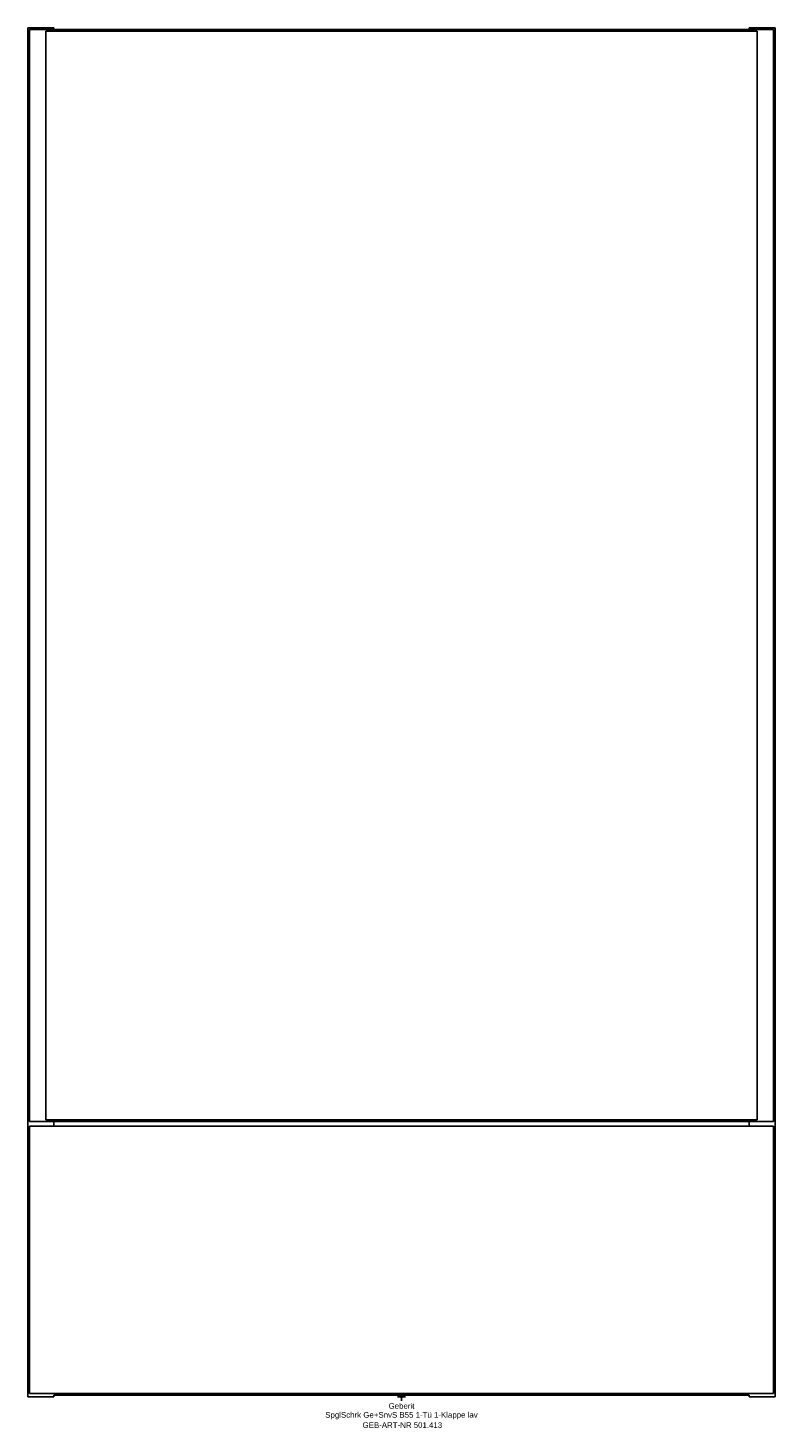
# Model space of a CAD drawing. Header units: millimetres. Extents: x -232 to 232, y -19 to 850.
import ezdxf
from ezdxf.enums import TextEntityAlignment as Align

# ---------------------------------------------------------------- set-up
doc = ezdxf.new("R2010")
doc.units = ezdxf.units.MM
doc.layers.get('0').update_dxf_attribs({"linetype": 'CONTINUOUS'})
for name, color, linetype, lineweight in [('Arbeitspunkt(DIN)', 7, 'CONTINUOUS', 25), ('GEB-ART-NR', 1, 'CONTINUOUS', 18), ('GEB-BEZUG', 2, 'CONTINUOUS', 25), ('GEB-TEXT', 5, 'CONTINUOUS', 18)]:
    doc.layers.add(name, color=color, linetype=linetype, lineweight=lineweight)
doc.layers.add('GEB-KONTUR-A', color=5, linetype='CONTINUOUS')
doc.styles.get("Standard").update_dxf_attribs({"font": 'arial.ttf'})

# ---------------------------------------------------------------- blocks, each defined once
blk = doc.blocks.new('Einfügepunkt')
at = {"layer": 'GEB-BEZUG'}
for p, q in [((-0.71, -0.71), (0.71, 0.71)), ((-0.71, 0.71), (0.71, -0.71))]:
    blk.add_line(p, q, dxfattribs=at)

msp = doc.modelspace()

# ---------------------------------------------------------------- linework, layer by layer
at = {"layer": 'Arbeitspunkt(DIN)', "ltscale": 25}
for q in [(-2.5, 0), (0, 2.5), (0, -2.5), (2.5, 0)]:
    msp.add_line((0, 0), q, dxfattribs=at)
at = {"layer": 'GEB-KONTUR-A', "ltscale": 25}
for p, q in [((-232, 850), (-232, 0)), ((-216, 850), (-232, 850)), ((-231, 849), (-231, 171)), ((-231, 849), (-221, 849)), ((-221, 849), (221, 849)), ((221, 848), (-221, 848)), ((-221, 848), (-221, 172)), ((-216, 849), (-216, 850)), ((232, 850), (216, 850)), ((216, 850), (216, 849)), ((221, 849), (231, 849)), ((221, 172), (221, 848)), ((231, 171), (231, 849)), ((232, 0), (232, 850)), ((-221, 171), (-231, 171)), ((-231, 168), (-231, 2)), ((-231, 168), (-221, 168)), ((-221, 172), (221, 172)), ((-221, 171), (221, 171)), ((-221, 168), (221, 168)), ((-216, 168), (-216, 171)), ((216, 171), (216, 168)), ((231, 171), (221, 171)), ((221, 168), (231, 168)), ((231, 2), (231, 168)), ((-232, 0), (-216, 0)), ((-221, 2), (-231, 2)), ((-221, 2), (221, 2)), ((216, 1), (-216, 1)), ((-216, 0), (-216, 1)), ((216, 1), (216, 0)), ((216, 0), (232, 0)), ((231, 2), (221, 2))]:
    msp.add_line(p, q, dxfattribs=at)

# ---------------------------------------------------------------- block references
at = {"ltscale": 25}
msp.add_blockref('Einfügepunkt', (0, 0), dxfattribs=at)

# ---------------------------------------------------------------- texts
at = {"layer": 'GEB-ART-NR'}
msp.add_text('GEB-ART-NR 501.413', height=3.5, dxfattribs=at).set_placement((0.55, -19.34), align=Align.CENTER)
at = {"layer": 'GEB-TEXT'}
for s, p in [('Geberit', (0, -7.5)), ('SpglSchrk Ge+SnvS B55 1-Tü 1-Klappe lav', (0, -13))]:
    msp.add_text(s, height=3.5, dxfattribs=at).set_placement(p, align=Align.CENTER)

doc.saveas('drawing.dxf')
